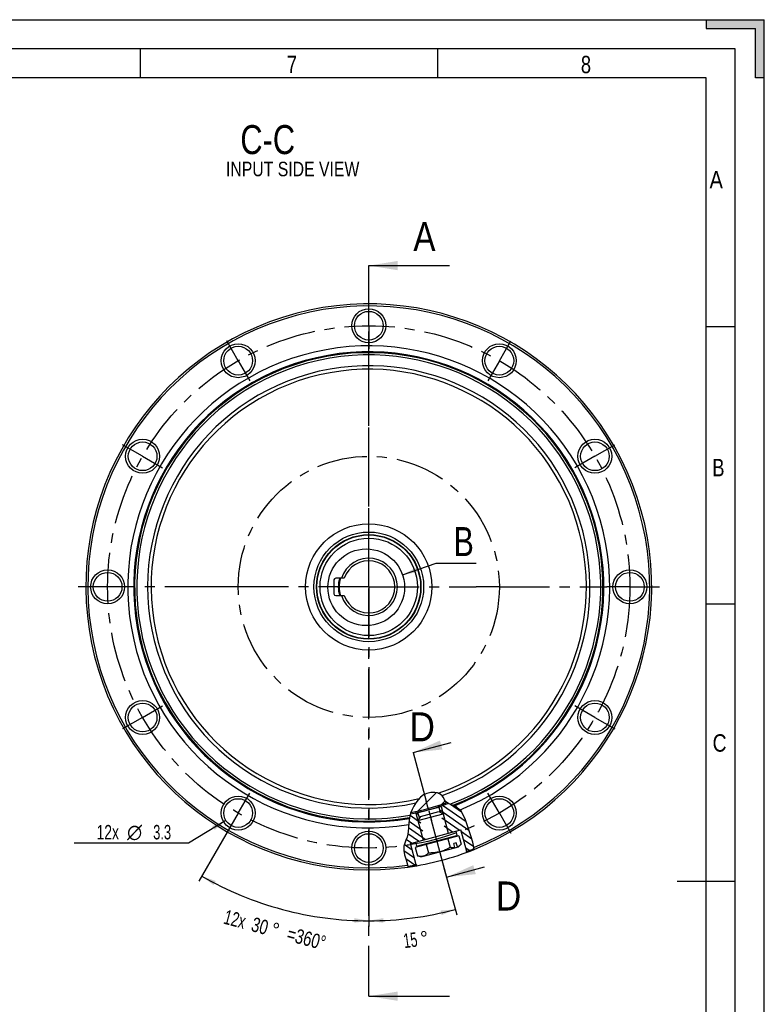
# Model space of a CAD drawing. Header units: millimetres. Extents: x 0 to 420, y 0 to 297.
# Tile 8 of 8: x 292 to 420, y 127 to 297. Entities that reach past the tile are written whole.
import ezdxf
from ezdxf.enums import TextEntityAlignment as Align

# ---------------------------------------------------------------- set-up
doc = ezdxf.new("R2010")
doc.units = ezdxf.units.MM
doc.header["$LTSCALE"] = 23.1
doc.linetypes.add('CENTER', pattern=[0.6, 0.375, -0.075, 0.075, -0.075])
doc.layers.get('0').update_dxf_attribs({"linetype": 'CONTINUOUS'})
for name, color, linetype in [('02___PRT_ALL_AXES', 7, 'CONTINUOUS'), ('7_ALL_FEATURES', 7, 'CONTINUOUS'), ('DEFAULT_1', 7, 'CENTER'), ('REZVALC', 7, 'CONTINUOUS')]:
    doc.layers.add(name, color=color, linetype=linetype)
doc.styles.get("Standard").update_dxf_attribs({"font": 'txt', "width": 0.8})
doc.styles.add('TEXTSTYLE_1', font='gdt', dxfattribs={"width": 0.8})
doc.dimstyles.new('DIMSTYLE_12', dxfattribs={"dimtxt": 2.5, "dimasz": 2.5, "dimexe": 1, "dimexo": 0, "dimgap": 1.25, "dimtad": 0, "dimlfac": 0.666667, "dimdsep": 46, "dimtxsty": 'Standard', "dimblk": '_FILLED', "dimblk1": '_FILLED', "dimblk2": '_FILLED', "dimcen": 0.09, "dimclrt": 7, "dimadec": 0, "dimazin": 0, "dimtp": 0.5, "dimtm": 0.5, "dimtfac": 1, "dimtofl": 0, "dimtmove": 0, "dimatfit": 3, "dimldrblk": '_FILLED', "dimfxl": 0, "dimtolj": 1, "dimarcsym": 0})
doc.dimstyles.new('DIMSTYLE_13', dxfattribs={"dimtxt": 2.5, "dimasz": 2.5, "dimexe": 1, "dimexo": 0, "dimtad": 1, "dimdec": 3, "dimlfac": 0.666667, "dimdsep": 46, "dimtxsty": 'Standard', "dimblk": '_FILLED', "dimblk1": '_FILLED', "dimblk2": '_FILLED', "dimcen": 0.09, "dimclrt": 7, "dimadec": 0, "dimazin": 0, "dimtp": 0.1, "dimtm": 0.1, "dimtfac": 1, "dimtdec": 3, "dimtmove": 0, "dimatfit": 2, "dimldrblk": '_FILLED', "dimfxl": 0, "dimtolj": 1, "dimarcsym": 0})
doc.dimstyles.new('DIMSTYLE_9', dxfattribs={"dimtxt": 2.5, "dimasz": 2.5, "dimexe": 1, "dimexo": 0, "dimgap": 1.25, "dimtad": 0, "dimlfac": 0.666667, "dimdsep": 46, "dimtxsty": 'Standard', "dimblk": '_FILLED', "dimblk1": '_FILLED', "dimblk2": '_FILLED', "dimcen": 0.09, "dimclrt": 7, "dimadec": 0, "dimazin": 0, "dimtp": 0.5, "dimtm": 0.5, "dimtfac": 1, "dimtdec": 65535, "dimtofl": 0, "dimtmove": 0, "dimatfit": 3, "dimldrblk": '_FILLED', "dimfxl": 0, "dimtolj": 1, "dimarcsym": 0})
doc.dimstyles.get("Standard").update_dxf_attribs({"dimtxt": 2.5, "dimasz": 2.5, "dimexe": 1, "dimexo": 0, "dimtad": 1, "dimdec": 3, "dimdsep": 46, "dimtxsty": 'Standard', "dimblk": '_FILLED', "dimblk1": '_FILLED', "dimblk2": '_FILLED', "dimcen": 0.09, "dimclrt": 7, "dimadec": 0, "dimazin": 0, "dimtol": 1, "dimtp": 0.001, "dimtm": 0.001, "dimtfac": 1, "dimtdec": 3, "dimtofl": 0, "dimtmove": 0, "dimatfit": 3, "dimldrblk": '_FILLED', "dimfxl": 0, "dimtolj": 1, "dimarcsym": 0})

# ---------------------------------------------------------------- blocks, each defined once
blk = doc.blocks.new('_FILLED')
at = {"color": 0, "linetype": 'ByBlock'}
blk.add_solid([(0, 0), (-1, 0.16), (-1, -0.16)], dxfattribs=at)
blk = doc.blocks.new('*D20')
at = {"color": 7, "linetype": 'Continuous'}
for p, q in [((329.34, 160.3), (322.57, 148.59)), ((351.84, 149.17), (351.84, 140.75))]:
    blk.add_line(p, q, dxfattribs=at)
for start, end in [(240, 255), (255, 270)]:
    blk.add_arc((351.84, 199.27), 57.53, start, end, dxfattribs=at)
for points in [[(325.46, 148.6), (323.07, 149.45), (325.07, 147.9)], [(349.33, 141.4), (351.84, 141.75), (349.35, 142.2)]]:
    blk.add_solid(points, dxfattribs=at)
for s, width, p in [('12x', 0.690476, (328.45, 140.81)), ('30', 0.75, (332.76, 139.65)), ('=360°', 0.76, (340.77, 137.51))]:
    blk.add_text(s, height=2.5, rotation=-15, dxfattribs=dict(at, width=width)).set_placement(p, align=Align.CENTER)
at = {"color": 7, "linetype": 'Continuous', "style": 'TEXTSTYLE_1'}
blk.add_text('~', height=2.5, rotation=-15, dxfattribs=at).set_placement((335.38, 138.95), align=Align.CENTER)
blk = doc.blocks.new('*D23')
at = {"color": 7, "linetype": 'Continuous'}
for p, q in [((327.22, 159.02), (320.78, 155.14)), ((319.03, 155.14), (301.05, 155.14)), ((320.78, 155.14), (319.03, 155.14))]:
    blk.add_line(p, q, dxfattribs=at)
at = {"color": 7, "linetype": 'Continuous', "xscale": 2.5, "yscale": 2.5, "zscale": 2.5, "rotation": 31.1272681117}
blk.add_blockref('_FILLED', (327.22, 159.02), dxfattribs=at)
at = {"color": 7, "linetype": 'Continuous'}
for s, width, p in [('12x ', 0.714286, (309.45, 155.76)), ('3.3', 0.666667, (317.78, 155.76))]:
    blk.add_text(s, height=2.5, dxfattribs=dict(at, width=width)).set_placement(p, align=Align.RIGHT)
at = {"color": 7, "linetype": 'Continuous', "style": 'TEXTSTYLE_1'}
blk.add_text('n', height=2.5, dxfattribs=at).set_placement((312.78, 155.76), align=Align.RIGHT)
blk = doc.blocks.new('*D32')
at = {"color": 7, "linetype": 'Continuous'}
for p, q in [((364.8, 150.88), (366.99, 142.74)), ((351.84, 149.17), (351.84, 140.75))]:
    blk.add_line(p, q, dxfattribs=at)
for start, end in [(277.5, 285), (270, 277.5)]:
    blk.add_arc((351.84, 199.27), 57.53, start, end, dxfattribs=at)
for points in [[(364.39, 142.72), (366.73, 143.71), (364.2, 143.5)], [(354.33, 142.2), (351.84, 141.75), (354.35, 141.4)]]:
    blk.add_solid(points, dxfattribs=at)
at = {"color": 7, "linetype": 'Continuous', "width": 0.642857}
blk.add_text('15', height=2.5, rotation=7.5, dxfattribs=at).set_placement((359.17, 137.17), align=Align.CENTER)
at = {"color": 7, "linetype": 'Continuous', "style": 'TEXTSTYLE_1'}
blk.add_text('~', height=2.5, rotation=7.5, dxfattribs=at).set_placement((361.59, 137.49), align=Align.CENTER)

msp = doc.modelspace()

# ---------------------------------------------------------------- linework, layer by layer
at = {"color": 7, "linetype": 'Continuous'}
for p, q in [((10, 297), (410, 297)), ((410, 297), (420, 297)), ((410, 297), (410, 295.5)), ((420, 287), (420, 297)), ((410, 295.5), (418.5, 295.5)), ((418.5, 287), (418.5, 295.5)), ((415, 292), (15, 292)), ((312.5, 287), (312.5, 292)), ((363.75, 287), (363.75, 292)), ((415, 5), (415, 292)), ((410, 287), (20, 287)), ((410, 10), (410, 287)), ((420, 287), (418.5, 287)), ((420, 10), (420, 287)), ((410, 244.16), (415, 244.16)), ((357.6568, 201.3497), (363.4375, 203.3332)), ((363.4375, 203.3332), (366.4375, 203.3332)), ((366.4375, 203.3332), (370.3661, 203.3332)), ((345.838, 200.4746), (345.838, 198.0746)), ((347.5953, 200.7746), (346.138, 200.7746)), ((346.138, 197.7746), (347.5953, 197.7746)), ((410, 196.33), (415, 196.33)), ((363.4614, 163.8019), (360.3369, 160.6773)), ((360.7692, 163.0431), (360.3468, 162.5841)), ((361.2528, 163.4196), (360.7692, 163.0431)), ((361.8514, 163.7006), (361.2528, 163.4196)), ((362.5115, 163.844), (361.8514, 163.7006)), ((363.2066, 163.847), (362.5115, 163.844)), ((363.6917, 163.7611), (363.2066, 163.847)), ((364.1346, 163.5848), (363.6917, 163.7611)), ((364.4888, 163.2975), (364.1346, 163.5848)), ((364.7038, 162.9579), (364.4888, 163.2975)), ((364.885, 162.589), (364.7038, 162.9579)), ((359.607, 161.5078), (359.2962, 160.9187)), ((359.9706, 162.0763), (359.607, 161.5078)), ((359.9527, 160.2967), (364.2994, 161.4614)), ((360.3468, 162.5841), (359.9706, 162.0763)), ((364.2994, 161.4614), (363.9257, 161.4071)), ((364.1895, 160.4226), (363.9257, 161.4071)), ((364.2994, 161.4614), (365.5417, 156.825)), ((365.0168, 162.3864), (364.4502, 161.8199)), ((368.5957, 158.8013), (364.567, 161.6223)), ((365.0994, 162.2595), (364.885, 162.589)), ((365.5551, 161.9383), (365.0994, 162.2595)), ((366.1186, 161.7319), (365.5551, 161.9383)), ((367.8427, 160.4661), (365.9429, 161.7963)), ((366.6868, 161.5268), (366.1186, 161.7319)), ((367.7998, 160.5551), (366.6868, 161.5268)), ((358.8569, 159.4724), (358.7521, 158.6116)), ((359.0547, 160.3057), (358.8569, 159.4724)), ((360.8036, 158.5701), (358.9507, 159.8675)), ((359.2962, 160.9187), (359.0547, 160.3057)), ((360.4284, 159.9702), (359.8845, 160.3511)), ((359.9527, 160.2967), (360.3035, 160.4365)), ((359.9527, 160.2967), (361.195, 155.6603)), ((360.5673, 159.452), (360.3035, 160.4365)), ((369.0941, 157.3148), (364.0818, 160.8245)), ((368.4883, 159.1261), (367.7998, 160.5551)), ((358.7521, 158.6116), (358.6884, 157.7413)), ((361.5539, 155.7698), (358.6908, 157.7745)), ((361.1788, 157.1699), (358.781, 158.8488)), ((367.4421, 157.3342), (364.457, 159.4244)), ((366.2672, 157.0194), (364.8321, 158.0242)), ((369.007, 157.5581), (368.4883, 159.1261)), ((358.4442, 156.1538), (358.2507, 155.6394)), ((358.5715, 156.6744), (358.4442, 156.1538)), ((358.6445, 157.2046), (358.5715, 156.6744)), ((360.3928, 155.4453), (358.5773, 156.7166)), ((358.6884, 157.7413), (358.6445, 157.2046)), ((367.3656, 156.3819), (359.837, 154.3646)), ((366.8613, 156.2468), (366.8225, 156.3917)), ((366.8457, 157.1744), (367.715, 157.4073)), ((367.3656, 156.3819), (367.7535, 154.9344)), ((368.7092, 153.697), (367.715, 157.4073)), ((369.6077, 155.8178), (367.8022, 157.082)), ((369.4233, 156.3958), (369.007, 157.5581)), ((369.7847, 155.2629), (369.4233, 156.3958)), ((357.8946, 154.6274), (357.8681, 153.8685)), ((358.0448, 155.1325), (357.8946, 154.6274)), ((359.3342, 153.9116), (357.9665, 154.8693)), ((358.2507, 155.6394), (358.0448, 155.1325)), ((359.2179, 155.1305), (358.3008, 155.7727)), ((359.0217, 155.0779), (359.891, 155.3109)), ((360.0159, 151.3676), (359.0217, 155.0779)), ((360.3413, 154.4998), (360.3025, 154.6447)), ((361.7191, 154.869), (362.107, 153.4215)), ((365.4835, 155.8776), (365.8713, 154.4301)), ((367.3272, 154.5081), (367.7535, 154.9344)), ((369.9193, 154.4621), (368.1774, 155.6818)), ((369.9839, 154.0779), (369.7847, 155.2629)), ((357.8681, 153.8685), (358.0215, 153.0814)), ((359.7094, 152.5114), (357.8834, 153.79)), ((358.0215, 153.0814), (358.261, 152.2462)), ((359.837, 154.3646), (360.2248, 152.9172)), ((360.8072, 152.7611), (360.2248, 152.9172)), ((361.2439, 152.8781), (364.0672, 153.6346)), ((369.1463, 153.8659), (368.5526, 154.2817)), ((369.9828, 154.0273), (369.9839, 154.0779)), ((359.7727, 151.3296), (358.21, 152.4238)), ((358.261, 152.2462), (358.5898, 151.142)), ((358.5898, 151.142), (358.6511, 151.0031)), ((415, 148.5), (405, 148.5))]:
    msp.add_line(p, q, dxfattribs=at)
for points in [[(364.0672, 153.6346), (364.1696, 153.6631), (364.2715, 153.6934), (364.3728, 153.7255), (364.4737, 153.7595), (364.5741, 153.7953), (364.6741, 153.8329), (364.7736, 153.8723), (364.8728, 153.9136), (364.9718, 153.9566), (365.0706, 154.0014), (365.1693, 154.048), (365.2681, 154.0965), (365.367, 154.1469), (365.4664, 154.1993), (365.5664, 154.2537), (365.6671, 154.3103), (365.7688, 154.3691), (365.8713, 154.4301)], [(361.2439, 152.8781), (361.1924, 152.8653), (361.1403, 152.8544), (361.0877, 152.8453), (361.0347, 152.838), (360.9812, 152.8326), (360.9271, 152.8289), (360.8726, 152.8271), (360.8175, 152.8269), (360.7618, 152.8285), (360.7055, 152.8318), (360.6486, 152.8367), (360.591, 152.8433), (360.5325, 152.8515), (360.4732, 152.8613), (360.4128, 152.8728), (360.3514, 152.8859), (360.2887, 152.9007), (360.2248, 152.9172)], [(361.2439, 152.8781), (361.295, 152.8928), (361.3456, 152.9094), (361.3956, 152.9278), (361.4452, 152.948), (361.4943, 152.9701), (361.5429, 152.9939), (361.5911, 153.0196), (361.6389, 153.047), (361.6863, 153.0762), (361.7334, 153.1072), (361.7802, 153.1399), (361.8269, 153.1744), (361.8734, 153.2108), (361.9199, 153.249), (361.9664, 153.2891), (362.013, 153.3312), (362.0599, 153.3753), (362.107, 153.4215)], [(364.0672, 153.6346), (363.9643, 153.6081), (363.8609, 153.5834), (363.757, 153.5605), (363.6527, 153.5395), (363.5478, 153.5203), (363.4424, 153.5029), (363.3365, 153.4873), (363.23, 153.4734), (363.1228, 153.4611), (363.0149, 153.4506), (362.9061, 153.4416), (362.7963, 153.4342), (362.6853, 153.4283), (362.5731, 153.424), (362.4593, 153.4211), (362.3438, 153.4198), (362.2263, 153.4199), (362.107, 153.4215)]]:
    msp.add_lwpolyline(points, dxfattribs=at)
for centre, radius in [((351.838, 244.2746), 2.925), ((351.838, 244.2746), 2.475), ((329.338, 238.2458), 2.925), ((374.338, 238.2458), 2.925), ((329.338, 238.2458), 2.475), ((374.338, 238.2458), 2.475), ((312.8668, 221.7746), 2.925), ((312.8668, 221.7746), 2.475), ((390.8091, 221.7746), 2.925), ((390.8091, 221.7746), 2.475), ((351.838, 199.2746), 10.8786), ((351.838, 199.2746), 9.4522), ((351.838, 199.2746), 9), ((351.838, 199.2746), 8.94), ((351.838, 199.2746), 8.394), ((351.404, 199.2041), 6.6107), ((306.838, 199.2746), 2.925), ((396.838, 199.2746), 2.925), ((306.838, 199.2746), 2.475), ((396.838, 199.2746), 2.475), ((312.8668, 176.7746), 2.925), ((312.8668, 176.7746), 2.475), ((390.8091, 176.7746), 2.925), ((390.8091, 176.7746), 2.475), ((329.338, 160.3035), 2.925), ((374.338, 160.3035), 2.925), ((329.338, 160.3035), 2.475), ((374.338, 160.3035), 2.475), ((351.838, 154.2746), 2.925), ((351.838, 154.2746), 2.475)]:
    msp.add_circle(centre, radius, dxfattribs=at)
for centre, radius, start, end in [((351.838, 199.2746), 48.75, 291.851463, 278.033777), ((351.838, 199.2746), 48.4036, 291.952455, 277.949236), ((351.838, 199.2746), 41.5231, 292.157584, 279.556072), ((351.838, 199.2746), 40.5, 291.37044, 279.964996), ((351.838, 199.2746), 40.35, 291.126679, 280.041726), ((351.838, 199.2746), 39.9678, 290.495527, 280.278959), ((351.838, 199.2746), 38.1062, 289.345379, 282.28854), ((351.838, 199.2746), 37.5, 288.566653, 283.42602), ((351.838, 199.2746), 4.933, 197.702451, 162.297549), ((351.838, 199.2746), 4.5, 199.471221, 160.528779), ((346.138, 200.4746), 0.3, 90, 180), ((351.838, 199.2746), 5.25, 163.398403, 196.601597), ((351.838, 199.2746), 5.119, 162.960454, 197.039546), ((346.138, 198.0746), 0.3, 180, 270), ((351.838, 199.2746), 39.75, 280.416424, 287.698302), ((351.838, 199.2746), 39.525, 280.588436, 289.920522), ((351.838, 199.2746), 39.75, 287.703634, 290.146766), ((351.838, 199.2746), 48.6, 290.24061, 291.901505), ((351.838, 199.2746), 48.6, 277.984398, 279.75939)]:
    msp.add_arc(centre, radius, start, end, dxfattribs=at)
for points in [[(410, 295.5), (410, 297), (420, 297)], [(410, 295.5), (420, 297), (418.5, 295.5)], [(418.5, 295.5), (420, 297), (418.5, 287)], [(420, 297), (420, 287), (418.5, 287)], [(359.8917, 202.5394), (357.6568, 201.3497), (360.1513, 201.7827)]]:
    msp.add_solid(points, dxfattribs=at)
at = {"layer": '02___PRT_ALL_AXES', "color": 7, "linetype": 'CENTER'}
for p, q in [((351.838, 248.2496), (351.838, 249.3746)), ((351.838, 244.2746), (351.838, 248.2496)), ((351.838, 244.2746), (351.838, 240.2996)), ((329.338, 238.2458), (327.3505, 241.6882)), ((374.338, 238.2458), (376.3255, 241.6882)), ((351.838, 199.2746), (351.838, 240.2996)), ((329.338, 238.2458), (331.3255, 234.8033)), ((374.338, 238.2458), (372.3505, 234.8033)), ((312.8668, 221.7746), (309.4244, 223.7621)), ((390.8091, 221.7746), (394.2516, 223.7621)), ((312.8668, 221.7746), (316.3093, 219.7871)), ((390.8091, 221.7746), (387.3667, 219.7871)), ((302.863, 199.2746), (301.738, 199.2746)), ((306.838, 199.2746), (302.863, 199.2746)), ((325.363, 199.2746), (306.838, 199.2746)), ((329.338, 199.2746), (325.363, 199.2746)), ((351.838, 199.2746), (329.338, 199.2746)), ((351.838, 199.2746), (351.838, 149.1746)), ((351.838, 199.2746), (370.363, 199.2746)), ((374.338, 199.2746), (370.363, 199.2746)), ((374.338, 199.2746), (392.863, 199.2746)), ((396.838, 199.2746), (392.863, 199.2746)), ((396.838, 199.2746), (401.938, 199.2746)), ((312.8668, 176.7746), (316.3093, 178.7621)), ((390.8091, 176.7746), (387.3667, 178.7621)), ((312.8668, 176.7746), (309.4244, 174.7871)), ((390.8091, 176.7746), (394.2516, 174.7871)), ((329.338, 160.3035), (331.3255, 163.7459)), ((374.338, 160.3035), (372.3505, 163.7459)), ((364.8049, 150.8816), (361.7264, 162.3707)), ((329.338, 160.3035), (327.3505, 156.861)), ((374.338, 160.3035), (376.3255, 156.861))]:
    msp.add_line(p, q, dxfattribs=at)
at = {"layer": '02___PRT_ALL_AXES', "color": 7, "linetype": 'Continuous'}
for points in [[(368.6518, 153.6758), (368.6505, 153.6485), (368.6487, 153.6211), (368.6464, 153.5936), (368.6436, 153.5659), (368.6403, 153.5382), (368.6365, 153.5103)], [(360.1722, 151.2423), (360.155, 151.2645), (360.1382, 151.2869), (360.122, 151.3095), (360.1062, 151.3322), (360.091, 151.355), (360.0762, 151.3779)]]:
    msp.add_lwpolyline(points, dxfattribs=at)
at = {"layer": '02___PRT_ALL_AXES', "color": 7, "linetype": 'CENTER'}
for radius in [45, 22.5]:
    msp.add_circle((351.838, 199.2746), radius, dxfattribs=at)
at = {"layer": '02___PRT_ALL_AXES', "color": 7, "linetype": 'Continuous'}
msp.add_arc((351.838, 199.2746), 48.75, 278.03378, 291.851444, dxfattribs=at)
at = {"layer": '7_ALL_FEATURES', "color": 7, "linetype": 'Continuous'}
for p, q in [((360.3021, 158.9927), (364.6488, 160.1574)), ((360.7264, 159.7276), (360.3021, 158.9927)), ((360.7264, 159.7276), (363.9139, 160.5817)), ((363.9139, 160.5817), (364.6488, 160.1574)), ((364.6488, 160.1574), (365.5417, 156.825)), ((360.3021, 158.9927), (361.195, 155.6603)), ((359.891, 155.3109), (366.8457, 157.1744)), ((360.0852, 154.5864), (367.0398, 156.4499)), ((366.8457, 157.1744), (367.0398, 156.4499)), ((359.891, 155.3109), (360.0852, 154.5864)), ((364.0672, 153.6346), (367.3272, 154.5081)), ((366.9136, 155.1738), (366.479, 155.0573)), ((366.6686, 154.3495), (366.479, 155.0573)), ((367.1033, 154.466), (366.9136, 155.1738)), ((367.1033, 154.466), (367.0826, 154.4426)), ((360.8072, 152.7611), (361.2439, 152.8781)), ((366.6479, 154.3261), (366.6686, 154.3495))]:
    msp.add_line(p, q, dxfattribs=at)
for points in [[(365.8713, 154.4301), (365.9337, 154.414), (365.9951, 154.3995), (366.0553, 154.3866), (366.1145, 154.3752), (366.1729, 154.3654), (366.2304, 154.3572), (366.2872, 154.3505), (366.3433, 154.3454), (366.3988, 154.3419), (366.4538, 154.3401), (366.5082, 154.3399), (366.5622, 154.3414), (366.6156, 154.3446), (366.6686, 154.3495)], [(367.1033, 154.466), (367.1518, 154.4883), (367.1998, 154.5123), (367.2474, 154.538), (367.2945, 154.5655), (367.3413, 154.5946), (367.3877, 154.6255), (367.4337, 154.658), (367.4796, 154.6922), (367.5252, 154.7281), (367.5708, 154.7657), (367.6163, 154.8051), (367.6619, 154.8464), (367.7077, 154.8895), (367.7535, 154.9344)]]:
    msp.add_lwpolyline(points, dxfattribs=at)
at = {"layer": 'DEFAULT_1', "color": 7, "linetype": 'CENTER'}
for p, q in [((351.838, 234.6314), (351.838, 254.6314)), ((359.4857, 170.7331), (365.2396, 149.2591)), ((351.838, 128.7482), (351.838, 148.7482))]:
    msp.add_line(p, q, dxfattribs=at)
at = {"layer": 'DEFAULT_1', "color": 9, "linetype": 'CENTER'}
msp.add_line((351.838, 148.7482), (351.838, 234.6314), dxfattribs=at)
at = {"layer": 'REZVALC', "color": 7, "linetype": 'Continuous'}
for centre, start, end in [((346.3592, 208.7641), 323.460906, 326.248413), ((351.838, 210.2321), 243.822801, 246.548084), ((351.838, 210.2321), 293.451916, 296.177199), ((357.3167, 208.7641), 213.751587, 216.539094), ((346.3592, 208.7641), 273.61085, 276.575572), ((357.3167, 208.7641), 263.424428, 266.38915), ((342.3485, 204.7534), 353.424428, 356.38915), ((361.3275, 204.7534), 183.61085, 186.575572), ((342.3485, 204.7534), 303.751587, 306.539094), ((361.3275, 204.7534), 233.460906, 236.248413), ((340.8805, 199.2746), 23.451916, 26.177199), ((362.7955, 199.2746), 153.822801, 156.548084), ((340.8805, 199.2746), 333.822801, 336.548084), ((362.7955, 199.2746), 203.451916, 206.177199), ((342.3485, 193.7959), 53.460906, 56.248413), ((361.3275, 193.7959), 123.751587, 126.539094), ((342.3485, 193.7959), 3.61085, 6.575572), ((361.3275, 193.7959), 173.424428, 176.38915), ((346.3592, 189.7852), 83.424428, 86.38915), ((357.3167, 189.7852), 93.61085, 96.575572), ((346.3592, 189.7852), 33.751587, 36.539094), ((351.838, 188.3171), 113.451916, 116.177199), ((351.838, 188.3171), 63.822801, 66.548084), ((357.3167, 189.7852), 143.460906, 146.248413)]:
    msp.add_arc(centre, 2.25, start, end, dxfattribs=at)

# ---------------------------------------------------------------- texts
at = {"color": 7, "linetype": 'Continuous'}
for s, height, width, p in [('7', 3, 0.785714, (337.7289, 287.8045)), ('8', 3, 0.785714, (388.3911, 287.7718)), ('INPUT SIDE VIEW', 2.5, 0.814286, (327.2292, 270.0229)), ('A', 3, 0.857143, (410.5656, 267.9464)), ('A', 5, 0.857143, (359.5194, 257.1314)), ('B', 3, 0.785714, (411.0382, 218.321)), ('B', 5, 0.785714, (366.4375, 204.5832)), ('D', 5, 0.904762, (358.8701, 172.6654)), ('C', 3, 0.833333, (411.0845, 170.8815)), ('D', 5, 0.904762, (373.7497, 143.513))]:
    msp.add_text(s, height=height, dxfattribs=dict(at, width=width)).set_placement(p)
at = {"color": 7, "linetype": 'Continuous', "width": 0.793651}
msp.add_text('C-C', height=5, dxfattribs=at).set_placement((339.1372, 273.8402), align=Align.RIGHT)

# ---------------------------------------------------------------- dimensions: what is measured, and where the dimension line sits
at = {"color": 7, "linetype": 'Continuous'}
dim = msp.add_diameter_dim_2p(p1=(327.2193, 159.0241), p2=(331.4566, 161.5829), text='12x %%c<>', dimstyle='DIMSTYLE_13', override={"dimtih": 1, "dimtoh": 1, "dimpost": '<>'}, dxfattribs=at)
dim.commit()
dim.dimension.update_dxf_attribs({"geometry": '*D23', "text_midpoint": (310.0425, 157.0108), "dimtype": 163})
dim = msp.add_angular_dim_2l(base=(336.9488, 143.7074), line1=((329.6256, 160.8017), (329.338, 160.3035)), line2=((351.838, 149.7499), (351.838, 149.1746)), text='12x<>=360°', dimstyle='DIMSTYLE_12', override={"dimtad": 2}, dxfattribs=at)
dim.commit()
dim.dimension.update_dxf_attribs({"geometry": '*D20', "text_midpoint": (336.9488, 143.7074), "dimtype": 162})
dim = msp.add_angular_dim_2l(base=(359.3468, 142.2394), line1=((351.838, 149.7499), (351.838, 149.1746)), line2=((364.656, 151.4373), (364.8049, 150.8816)), dimstyle='DIMSTYLE_9', override={"dimtad": 2}, dxfattribs=at)
dim.commit()
dim.dimension.update_dxf_attribs({"geometry": '*D32', "text_midpoint": (359.3468, 142.2394), "dimtype": 162})

# ---------------------------------------------------------------- leaders
for points in [[(351.838, 254.6314), (365.7694, 254.6314)], [(359.4857, 170.7331), (366.0315, 172.487)], [(365.2396, 149.2591), (371.7854, 151.013)], [(351.838, 128.7482), (365.7694, 128.7482)]]:
    msp.add_leader(points, dimstyle='Standard', override={"dimasz": 5, "dimtad": 0}, dxfattribs=at)

doc.saveas('drawing.dxf')
